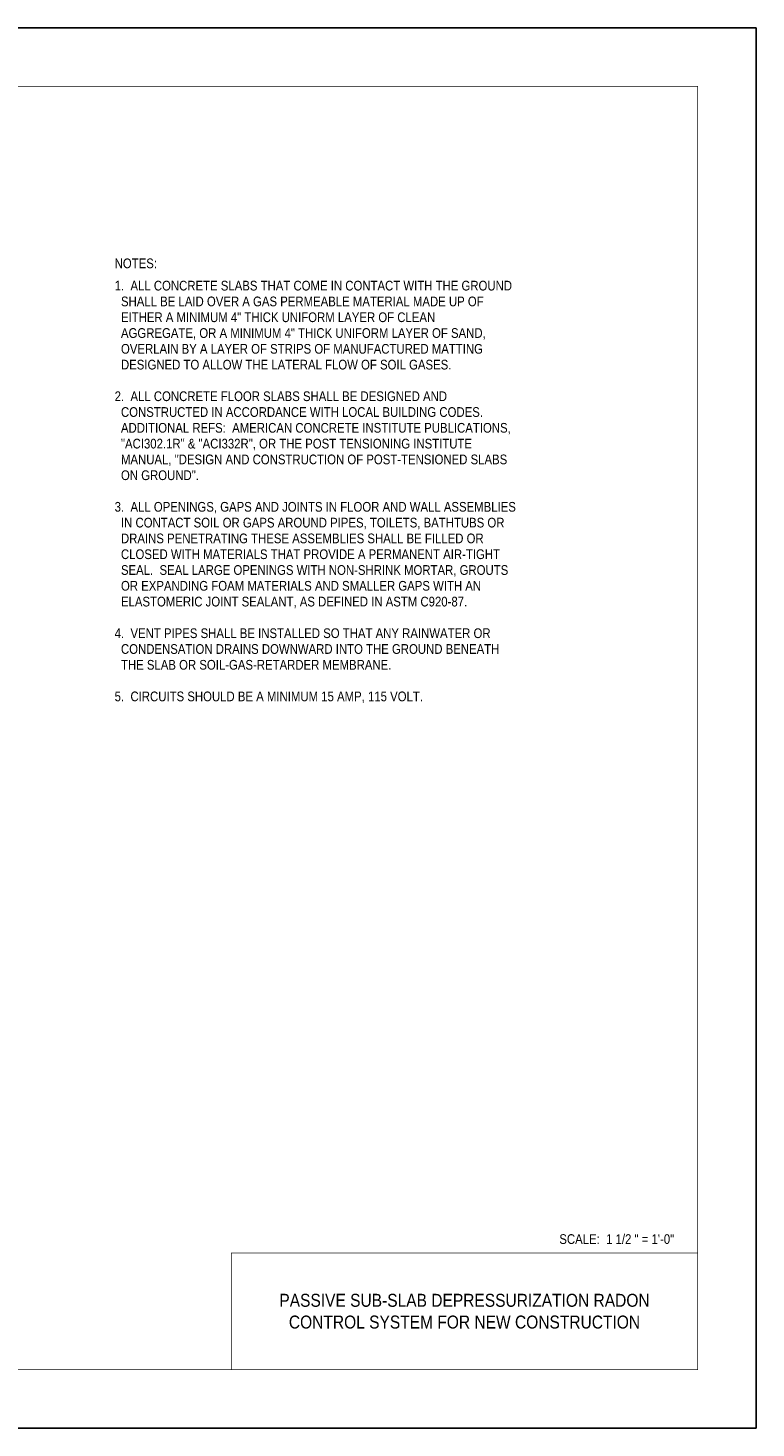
# Model space of a CAD drawing. Extents: x -4.7 to 19.3, y -5.1 to 12.9.
# Tile 13 of 13: x 9.9 to 19.3, y -5.1 to 12.9. Entities that reach past the tile are written whole.
import ezdxf
from ezdxf.enums import TextEntityAlignment as Align

# ---------------------------------------------------------------- set-up
doc = ezdxf.new("R2010")
doc.units = 0
doc.layers.add('32', color=7, linetype='CONTINUOUS')
doc.layers.add('35', color=7, linetype='CONTINUOUS')

msp = doc.modelspace()

# ---------------------------------------------------------------- linework, layer by layer
at = {"layer": '35', "linetype": 'CONTINUOUS'}
msp.add_lwpolyline([(-4.704357, -5.12197), (19.295643, -5.12197), (19.295643, 12.87803), (-4.704357, 12.87803)], close=True, dxfattribs=at)
at = {"layer": '35', "linetype": 'CONTINUOUS', "const_width": 0.01}
for points in [[(-3.204357, -4.37197), (18.545643, -4.37197), (18.545643, 12.12803), (-3.204357, 12.12803)], [(12.545643, -4.37197), (18.545643, -4.37197), (18.545643, -2.87197), (12.545643, -2.87197)]]:
    msp.add_lwpolyline(points, close=True, dxfattribs=at)

# ---------------------------------------------------------------- texts
at = {"layer": '32', "color": 1, "linetype": 'CONTINUOUS', "width": 0.875}
for s, p in [('NOTES:', (11.045643, 9.914488)), ('1.  ALL CONCRETE SLABS THAT COME IN CONTACT WITH THE GROUND', (11.045643, 9.62803)), ('  SHALL BE LAID OVER A GAS PERMEABLE MATERIAL MADE UP OF', (11.045643, 9.424905)), ('  EITHER A MINIMUM 4" THICK UNIFORM LAYER OF CLEAN', (11.045643, 9.22178)), ('  AGGREGATE, OR A MINIMUM 4" THICK UNIFORM LAYER OF SAND,', (11.045643, 9.018655)), ('  OVERLAIN BY A LAYER OF STRIPS OF MANUFACTURED MATTING', (11.045643, 8.81553)), ('  DESIGNED TO ALLOW THE LATERAL FLOW OF SOIL GASES.', (11.045643, 8.612405)), ('2.  ALL CONCRETE FLOOR SLABS SHALL BE DESIGNED AND', (11.045643, 8.206155)), ('  CONSTRUCTED IN ACCORDANCE WITH LOCAL BUILDING CODES.', (11.045643, 8.00303)), ('  ADDITIONAL REFS:  AMERICAN CONCRETE INSTITUTE PUBLICATIONS,', (11.045643, 7.799905)), ('  "ACI302.1R" & "ACI332R", OR THE POST TENSIONING INSTITUTE', (11.045643, 7.59678)), ('  MANUAL, "DESIGN AND CONSTRUCTION OF POST-TENSIONED SLABS', (11.045643, 7.393655)), ('  ON GROUND".', (11.045643, 7.19053)), ('3.  ALL OPENINGS, GAPS AND JOINTS IN FLOOR AND WALL ASSEMBLIES', (11.045643, 6.78428)), ('  IN CONTACT SOIL OR GAPS AROUND PIPES, TOILETS, BATHTUBS OR', (11.045643, 6.581155)), ('  DRAINS PENETRATING THESE ASSEMBLIES SHALL BE FILLED OR', (11.045643, 6.37803)), ('  CLOSED WITH MATERIALS THAT PROVIDE A PERMANENT AIR-TIGHT', (11.045643, 6.174905)), ('  SEAL.  SEAL LARGE OPENINGS WITH NON-SHRINK MORTAR, GROUTS', (11.045643, 5.97178)), ('  OR EXPANDING FOAM MATERIALS AND SMALLER GAPS WITH AN', (11.045643, 5.768655)), ('  ELASTOMERIC JOINT SEALANT, AS DEFINED IN ASTM C920-87.', (11.045643, 5.56553)), ('4.  VENT PIPES SHALL BE INSTALLED SO THAT ANY RAINWATER OR', (11.045643, 5.15928)), ('  CONDENSATION DRAINS DOWNWARD INTO THE GROUND BENEATH', (11.045643, 4.956155)), ('  THE SLAB OR SOIL-GAS-RETARDER MEMBRANE.', (11.045643, 4.75303)), ('5.  CIRCUITS SHOULD BE A MINIMUM 15 AMP, 115 VOLT.', (11.045643, 4.34678)), ('SCALE:  1 1/2 " = 1\'-0"', (16.765529, -2.630673))]:
    msp.add_text(s, height=0.125, dxfattribs=at).set_placement(p, align=Align.TOP_LEFT)
at = {"layer": '32', "color": 1, "linetype": 'CONTINUOUS', "width": 0.894737}
for s, p in [('PASSIVE SUB-SLAB DEPRESSURIZATION RADON', (15.545643, -3.480152)), ('CONTROL SYSTEM FOR NEW CONSTRUCTION', (15.545643, -3.759645))]:
    msp.add_text(s, height=0.166992, dxfattribs=at).set_placement(p, align=Align.MIDDLE)

doc.saveas('drawing.dxf')
